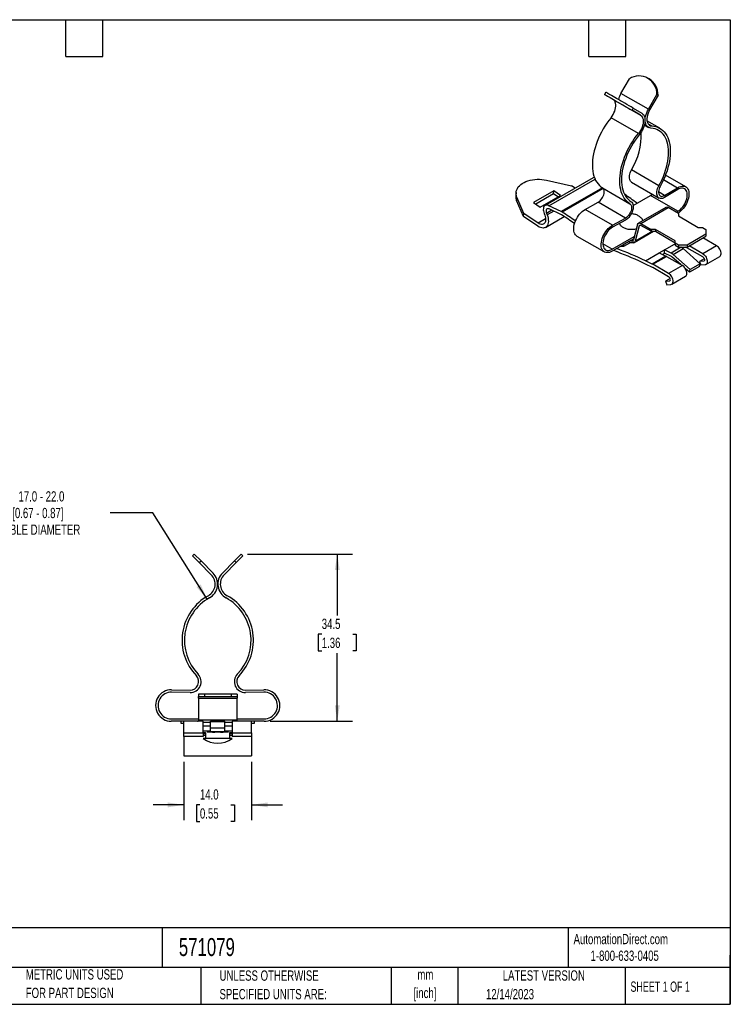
# Model space of a CAD drawing. Header units: millimetres. Extents: x 6 to 273, y 6 to 210.
# Tile 2 of 2: x 126 to 273, y 6 to 210. Entities that reach past the tile are written whole.
import ezdxf

# ---------------------------------------------------------------- set-up
doc = ezdxf.new("R2010")
doc.units = ezdxf.units.MM
doc.layers.add('DIMENSIONS', color=140, linetype='Continuous', lineweight=25)
doc.layers.add('TEXT', color=140, linetype='Continuous', lineweight=25)
doc.styles.add('SLDTEXTSTYLE0', font='TXT', dxfattribs={"width": 0.7})
doc.styles.add('SLDTEXTSTYLE1', font='TXT', dxfattribs={"width": 0.65})
doc.dimstyles.new('SLDDIMSTYLE1', dxfattribs={"dimtxt": 2.158008, "dimasz": 3.302, "dimexe": 0, "dimexo": 0.0625, "dimgap": 0.539502, "dimtad": 0, "dimtih": 1, "dimtoh": 1, "dimrnd": 1e-09, "dimzin": 12, "dimdsep": 46, "dimtxsty": 'SLDTEXTSTYLE0', "dimsah": 1, "dimcen": 0.09, "dimadec": 0, "dimazin": 3, "dimtfac": 1, "dimtofl": 0, "dimtmove": 0, "dimatfit": 3, "dimfxl": 0, "dimfrac": 2, "dimtolj": 1, "dimtzin": 12, "dimarcsym": 0})
doc.dimstyles.new('SLDDIMSTYLE2', dxfattribs={"dimtxt": 2.158008, "dimasz": 3.302, "dimexe": 0, "dimexo": 0.0625, "dimgap": 0.539502, "dimtad": 0, "dimtih": 1, "dimtoh": 1, "dimrnd": 1e-09, "dimzin": 4, "dimdsep": 46, "dimtxsty": 'SLDTEXTSTYLE0', "dimsah": 1, "dimcen": 0.09, "dimadec": 0, "dimazin": 1, "dimtfac": 1, "dimtmove": 0, "dimatfit": 0, "dimfxl": 0, "dimfrac": 2, "dimtolj": 1, "dimtzin": 12, "dimarcsym": 0})
doc.dimstyles.new('SLDDIMSTYLE3', dxfattribs={"dimtxt": 2.158008, "dimasz": 3.302, "dimexe": 0, "dimexo": 0.0625, "dimgap": 0.539502, "dimtad": 0, "dimtih": 1, "dimtoh": 1, "dimrnd": 1e-09, "dimzin": 12, "dimdsep": 46, "dimtxsty": 'SLDTEXTSTYLE0', "dimsah": 1, "dimcen": 0, "dimadec": 0, "dimazin": 3, "dimtfac": 1, "dimtofl": 0, "dimtmove": 0, "dimatfit": 3, "dimfxl": 0, "dimfrac": 2, "dimtolj": 1, "dimtzin": 12, "dimarcsym": 0})

# ---------------------------------------------------------------- blocks, each defined once
blk = doc.blocks.new('_D_2')
at = {"layer": 'DIMENSIONS'}
for p, q in [((160.24, 56.37), (160.24, 44.33)), ((174.24, 56.37), (174.24, 44.33)), ((160.24, 47.51), (153.89, 47.51)), ((163.56, 47.51), (162.84, 47.51)), ((162.84, 47.51), (162.84, 44.08)), ((169.97, 47.51), (170.7, 47.51)), ((170.7, 47.51), (170.7, 44.08)), ((174.24, 47.51), (180.59, 47.51)), ((162.84, 44.08), (163.56, 44.08)), ((170.7, 44.08), (169.97, 44.08))]:
    blk.add_line(p, q, dxfattribs=at)
for points in [[(160.24, 47.51), (156.93, 48.01), (156.93, 47)], [(174.24, 47.51), (177.54, 47), (177.54, 48.01)]]:
    blk.add_solid(points, dxfattribs=at)
at = {"layer": 'DIMENSIONS', "char_height": 2.117, "attachment_point": 1, "style": 'SLDTEXTSTYLE0'}
for s, insert in [('14.0', (163.56, 50.72)), ('0.55', (163.56, 46.8))]:
    blk.add_mtext(s, dxfattribs=dict(at, insert=insert))
blk = doc.blocks.new('_D_3')
at = {"layer": 'DIMENSIONS'}
for p, q in [((173.36, 99.27), (195.09, 99.27)), ((191.91, 99.27), (191.91, 86.62)), ((188.71, 82.71), (187.98, 82.71)), ((187.98, 82.71), (187.98, 79.28)), ((195.12, 82.71), (195.84, 82.71)), ((195.84, 82.71), (195.84, 79.28)), ((187.98, 79.28), (188.71, 79.28)), ((195.84, 79.28), (195.12, 79.28)), ((191.91, 64.77), (191.91, 78.8)), ((178.08, 64.77), (195.09, 64.77))]:
    blk.add_line(p, q, dxfattribs=at)
for points in [[(191.91, 99.27), (191.41, 95.96), (192.42, 95.96)], [(191.91, 64.77), (192.42, 68.07), (191.41, 68.07)]]:
    blk.add_solid(points, dxfattribs=at)
at = {"layer": 'DIMENSIONS', "char_height": 2.117, "attachment_point": 1, "style": 'SLDTEXTSTYLE0'}
for s, insert in [('34.5', (188.71, 85.92)), ('1.36', (188.71, 82.01))]:
    blk.add_mtext(s, dxfattribs=dict(at, insert=insert))
blk = doc.blocks.new('_D_4')
at = {"layer": 'DIMENSIONS'}
for p, q in [((153.85, 107.79), (145.06, 107.79)), ((165.04, 89.94), (153.85, 107.79))]:
    blk.add_line(p, q, dxfattribs=at)
blk.add_solid([(165.04, 89.94), (163.72, 93.01), (162.86, 92.47)], dxfattribs=at)
at = {"layer": 'DIMENSIONS', "char_height": 2.1167, "attachment_point": 1, "style": 'SLDTEXTSTYLE0'}
for s, insert in [('17.0 - 22.0', (126.1, 112.23)), ('[0.67 - 0.87]', (124.82, 108.8)), ('CABLE DIAMETER', (121.58, 105.37))]:
    blk.add_mtext(s, dxfattribs=dict(at, insert=insert))

msp = doc.modelspace()

# ---------------------------------------------------------------- linework, layer by layer
for p, q in [((250.482, 194.334), (252.23, 197.375)), ((256.289, 197.344), (256.038, 197.487)), ((247.356, 194.562), (247.105, 194.129)), ((248.853, 193.105), (247.105, 194.129)), ((248.853, 193.105), (254.51, 189.84)), ((256.139, 191.068), (250.482, 194.334)), ((256.139, 191.068), (257.887, 194.11)), ((258.138, 193.967), (256.39, 190.925)), ((257.887, 194.11), (258.138, 193.967)), ((252.762, 190.864), (253.013, 191.296)), ((253.013, 191.296), (254.761, 190.272)), ((254.08, 186.05), (248.423, 189.315)), ((254.51, 189.84), (252.762, 190.864)), ((255.294, 187.817), (256.145, 187.325)), ((258.492, 187.148), (255.851, 188.672)), ((256.073, 188.063), (256.821, 187.632)), ((244.716, 176.913), (234.817, 171.198)), ((258.311, 175.287), (252.654, 178.552)), ((263.847, 175.07), (259.673, 177.48)), ((235.138, 176.437), (240.299, 175.295)), ((235.606, 171.167), (245.126, 176.663)), ((246.639, 174.843), (238.163, 169.95)), ((241.041, 174.791), (240.299, 175.295)), ((246.677, 174.819), (252.334, 171.554)), ((252.683, 176.005), (258.34, 172.739)), ((259.283, 176.556), (262.179, 174.884)), ((259.488, 173.272), (262.179, 174.884)), ((228.826, 173.876), (228.777, 173.253)), ((228.945, 172.268), (228.995, 172.891)), ((230.399, 169.58), (228.995, 172.891)), ((236.618, 174.217), (232.411, 171.789)), ((236.569, 173.595), (232.884, 171.468)), ((233.785, 170.857), (237.992, 173.286)), ((236.569, 173.595), (236.618, 174.217)), ((237.47, 172.984), (236.569, 173.595)), ((237.992, 173.286), (236.618, 174.217)), ((246.794, 174.721), (238.347, 169.845)), ((253.01, 171.223), (256.566, 173.276)), ((262.222, 170.01), (256.566, 173.276)), ((259.488, 173.272), (258.227, 174)), ((262.186, 174.48), (259.494, 172.868)), ((230.35, 168.957), (228.945, 172.268)), ((232.411, 171.789), (233.785, 170.857)), ((238.163, 169.95), (235.606, 171.167)), ((243.064, 170.38), (245.755, 171.876)), ((251.412, 168.61), (245.755, 171.876)), ((259.736, 170.817), (254.079, 167.552)), ((254.579, 167.502), (260.236, 170.768)), ((262.345, 169.55), (260.236, 170.768)), ((230.35, 168.957), (230.399, 169.58)), ((233.344, 166.927), (230.35, 168.957)), ((233.393, 167.549), (230.399, 169.58)), ((234.614, 169.543), (234.742, 169.212)), ((234.916, 166.68), (238.775, 168.908)), ((236.21, 170.224), (235.104, 169.586)), ((235.104, 169.586), (235.232, 169.254)), ((236.595, 170.041), (235.232, 169.254)), ((238.212, 169.27), (235.655, 170.488)), ((248.721, 167.115), (243.064, 170.38)), ((261.885, 169.816), (262.222, 170.01)), ((262.345, 169.55), (262.345, 169.04)), ((262.345, 169.04), (266.411, 166.693)), ((234.925, 168.434), (233.393, 167.549)), ((251.406, 168.198), (248.714, 166.703)), ((248.721, 167.115), (251.412, 168.61)), ((253.896, 167.291), (253.045, 164.118)), ((254.237, 166.989), (253.387, 163.815)), ((254.237, 166.989), (254.487, 167.133)), ((254.579, 167.502), (256.688, 166.285)), ((256.688, 165.876), (254.579, 167.094)), ((266.411, 166.693), (267.294, 166.693)), ((267.294, 166.693), (268.002, 166.285)), ((241.396, 164.887), (247.053, 161.622)), ((248.678, 162.191), (253.234, 164.821)), ((253.204, 163.554), (257.226, 165.876)), ((256.958, 165.876), (253.387, 163.815)), ((257.572, 166.285), (256.688, 166.285)), ((256.688, 166.285), (256.688, 165.876)), ((256.688, 165.876), (257.572, 165.876)), ((261.638, 163.938), (257.572, 166.285)), ((257.572, 166.285), (257.572, 165.876)), ((257.572, 165.876), (261.638, 163.529)), ((268.002, 165.264), (264.112, 163.019)), ((264.112, 162.611), (268.002, 164.856)), ((268.002, 166.285), (268.002, 165.264)), ((268.002, 165.264), (268.002, 164.856)), ((248.678, 162.191), (246.733, 163.314)), ((253.104, 164.338), (248.678, 161.783)), ((250.353, 162.723), (249.633, 162.307)), ((251.013, 162.723), (250.306, 162.723)), ((252.268, 163.855), (251.013, 163.131)), ((252.268, 163.447), (251.013, 162.723)), ((251.013, 163.131), (251.013, 162.723)), ((252.268, 163.855), (252.268, 163.447)), ((253.074, 164.226), (252.577, 163.939)), ((252.975, 163.51), (252.975, 164.002)), ((259.432, 162.043), (261.518, 163.247)), ((262.919, 162.58), (260.833, 161.376)), ((261.518, 163.247), (261.638, 163.316)), ((261.518, 163.247), (261.638, 163.19)), ((261.638, 163.427), (261.638, 163.938)), ((262.345, 163.019), (261.638, 163.427)), ((261.638, 163.427), (261.638, 163.019)), ((261.638, 163.019), (262.345, 162.611)), ((264.112, 163.019), (262.345, 163.019)), ((262.345, 163.019), (262.345, 162.611)), ((262.345, 162.611), (264.112, 162.611)), ((262.854, 162.611), (262.919, 162.58)), ((264.029, 162.513), (263.823, 162.611)), ((264.112, 163.019), (264.112, 162.611)), ((267.377, 161.236), (264.554, 162.866)), ((270.223, 162.879), (267.377, 161.236)), ((270.223, 162.879), (267.4, 164.509)), ((249.633, 162.307), (249.604, 162.318)), ((255.525, 159.787), (258.372, 161.431)), ((259.772, 160.763), (256.926, 159.12)), ((257.025, 159.068), (259.871, 160.712)), ((258.372, 161.431), (259.432, 162.043)), ((258.372, 161.431), (259.772, 160.763)), ((259.043, 161.111), (259.482, 161.364)), ((259.482, 161.364), (259.432, 162.043)), ((260.833, 161.376), (259.432, 162.043)), ((260.882, 160.697), (259.482, 161.364)), ((259.871, 160.712), (263.169, 158.807)), ((262.835, 159), (261.079, 160.563)), ((261.227, 161.108), (263.313, 162.312)), ((264.762, 157.963), (261.227, 161.108)), ((266.848, 159.167), (263.313, 162.312)), ((267.377, 160.583), (264.078, 162.487)), ((268.027, 159.049), (270.873, 160.692)), ((256.926, 159.12), (255.525, 159.787)), ((256.975, 158.441), (255.575, 159.108)), ((260.323, 157.164), (257.025, 159.068)), ((263.169, 158.807), (260.323, 157.164)), ((266.7, 158.622), (264.614, 157.417)), ((266.848, 159.167), (264.762, 157.963)), ((266.7, 158.622), (266.848, 159.167)), ((267.681, 160.206), (266.706, 159.643)), ((267.553, 159.719), (266.706, 159.643)), ((266.706, 159.643), (266.989, 158.914)), ((267.836, 158.99), (266.989, 158.914)), ((267.553, 159.719), (267.683, 159.794)), ((260.323, 156.511), (257.025, 158.415)), ((260.973, 154.977), (263.819, 156.62)), ((264.614, 157.417), (263.815, 158.128)), ((264.614, 157.417), (264.762, 157.963)), ((260.628, 156.134), (259.653, 155.571)), ((259.653, 155.571), (260.5, 155.647)), ((259.653, 155.571), (259.935, 154.842)), ((259.935, 154.842), (260.783, 154.918)), ((260.5, 155.647), (260.629, 155.722)), ((162.38, 99.266), (162.025, 98.914)), ((162.025, 98.914), (163.434, 97.495)), ((163.789, 97.847), (162.38, 99.266)), ((163.434, 97.495), (163.789, 97.847)), ((163.789, 97.847), (166.261, 95.358)), ((168.21, 95.358), (170.682, 97.847)), ((172.091, 99.266), (170.682, 97.847)), ((170.682, 97.847), (171.037, 97.495)), ((171.037, 97.495), (172.446, 98.914)), ((172.446, 98.914), (172.091, 99.266)), ((165.906, 95.005), (163.434, 97.495)), ((171.037, 97.495), (168.565, 95.005)), ((157.718, 71.267), (161.525, 71.196)), ((172.946, 71.196), (176.752, 71.267)), ((161.516, 70.696), (157.709, 70.767)), ((163.235, 70.368), (163.235, 69.868)), ((164.485, 70.368), (163.235, 70.368)), ((163.235, 69.868), (164.485, 69.868)), ((163.235, 69.497), (163.235, 69.868)), ((163.235, 69.497), (171.235, 69.497)), ((163.235, 69.497), (163.235, 65.009)), ((164.485, 70.368), (164.485, 69.868)), ((169.985, 70.368), (164.485, 70.368)), ((164.485, 69.868), (169.985, 69.868)), ((169.985, 70.368), (169.985, 69.868)), ((171.235, 70.368), (169.985, 70.368)), ((169.985, 69.868), (171.235, 69.868)), ((171.235, 70.368), (171.235, 69.868)), ((171.235, 69.868), (171.235, 69.497)), ((171.235, 65.009), (171.235, 69.497)), ((176.761, 70.767), (172.955, 70.696)), ((157.658, 65.268), (163.235, 65.268)), ((171.235, 65.268), (176.813, 65.268)), ((160.235, 64.768), (157.658, 64.768)), ((159.71, 64.268), (159.71, 64.768)), ((160.235, 64.268), (159.71, 64.268)), ((164.26, 64.768), (160.235, 64.768)), ((160.235, 62.342), (160.235, 64.768)), ((171.235, 65.009), (163.235, 65.009)), ((163.235, 65.009), (163.235, 64.76)), ((164.26, 62.342), (164.26, 64.768)), ((164.26, 64.588), (165.76, 64.588)), ((164.26, 63.791), (165.76, 63.791)), ((168.71, 64.768), (165.76, 64.768)), ((165.76, 64.712), (165.76, 64.768)), ((165.76, 63.359), (165.76, 64.712)), ((165.76, 64.712), (168.71, 64.712)), ((165.76, 62.587), (165.76, 63.359)), ((168.71, 63.359), (165.76, 63.359)), ((168.71, 64.712), (168.71, 64.768)), ((168.71, 63.359), (168.71, 64.712)), ((168.71, 64.588), (170.21, 64.588)), ((168.71, 63.791), (170.21, 63.791)), ((168.71, 62.587), (168.71, 63.359)), ((170.21, 64.768), (170.21, 62.342)), ((174.235, 64.768), (170.21, 64.768)), ((171.235, 64.76), (171.235, 65.009)), ((174.235, 62.342), (174.235, 64.768)), ((176.813, 64.768), (174.235, 64.768)), ((174.76, 64.268), (174.235, 64.268)), ((174.76, 64.768), (174.76, 64.268)), ((160.235, 62.342), (164.26, 62.342)), ((160.235, 61.65), (160.235, 62.342)), ((164.26, 61.65), (160.235, 61.65)), ((160.235, 61.65), (160.235, 57.639)), ((165.76, 62.719), (164.26, 62.719)), ((164.26, 62.478), (164.735, 62.478)), ((164.26, 62.342), (164.26, 61.65)), ((164.735, 62.15), (164.26, 62.15)), ((164.735, 61.835), (164.26, 61.835)), ((164.735, 62.478), (164.735, 61.218)), ((167.235, 62.518), (165.036, 62.518)), ((168.71, 62.587), (165.76, 62.587)), ((169.435, 62.518), (167.235, 62.518)), ((170.21, 62.719), (168.71, 62.719)), ((169.735, 62.478), (170.21, 62.478)), ((169.735, 61.218), (169.735, 62.478)), ((170.21, 62.15), (169.735, 62.15)), ((170.21, 61.835), (169.735, 61.835)), ((170.21, 62.342), (174.235, 62.342)), ((170.21, 62.342), (170.21, 61.65)), ((174.235, 61.65), (170.21, 61.65)), ((174.235, 62.342), (174.235, 61.65)), ((174.235, 61.65), (174.235, 57.639)), ((160.235, 57.639), (174.235, 57.639))]:
    msp.add_line(p, q)
at = {"flags": 128}
for points in [[(247.105, 194.129), (247.141, 194.11), (247.223, 194.064), (247.349, 193.993), (247.519, 193.896), (247.73, 193.775), (247.98, 193.632), (248.267, 193.467), (248.587, 193.282), (248.937, 193.08), (249.314, 192.862), (249.713, 192.632), (250.131, 192.39), (250.562, 192.14), (251.003, 191.885), (251.447, 191.627), (251.892, 191.369), (252.332, 191.114), (252.762, 190.864)], [(253.013, 191.296), (252.583, 191.546), (252.143, 191.801), (251.698, 192.06), (251.253, 192.318), (250.813, 192.573), (250.382, 192.822), (249.964, 193.064), (249.565, 193.295), (249.188, 193.512), (248.838, 193.715), (248.517, 193.899), (248.231, 194.064), (247.981, 194.208), (247.77, 194.329), (247.6, 194.425), (247.474, 194.497), (247.392, 194.542), (247.356, 194.562)], [(248.423, 189.315), (248.653, 189.623), (248.859, 189.952), (249.038, 190.297), (249.185, 190.651), (249.298, 191.006), (249.375, 191.356), (249.413, 191.693), (249.413, 192.011), (249.373, 192.302), (249.295, 192.563), (249.181, 192.786), (249.033, 192.968), (248.853, 193.105)], [(256.67, 187.175), (256.43, 187.21), (256.21, 187.291), (256.014, 187.414), (255.844, 187.58), (255.705, 187.784), (255.596, 188.024), (255.521, 188.297), (255.48, 188.597), (255.474, 188.922), (255.503, 189.264), (255.566, 189.62), (255.663, 189.984), (255.793, 190.351), (255.952, 190.714), (256.139, 191.068)], [(248.423, 189.315), (247.988, 188.766), (247.572, 188.194), (247.177, 187.601), (246.804, 186.992), (246.455, 186.368), (246.132, 185.732), (245.836, 185.088), (245.569, 184.438), (245.331, 183.785), (245.125, 183.133), (244.95, 182.484), (244.808, 181.842), (244.699, 181.209), (244.625, 180.588), (244.584, 179.983), (244.578, 179.395), (244.606, 178.829), (244.669, 178.285), (244.766, 177.768), (244.896, 177.279), (245.059, 176.82), (245.254, 176.395), (245.481, 176.003), (245.738, 175.649), (246.024, 175.332), (246.337, 175.055), (246.677, 174.819)], [(254.51, 189.84), (254.69, 189.703), (254.838, 189.52), (254.952, 189.297), (255.03, 189.037), (255.069, 188.745), (255.07, 188.427), (255.032, 188.09), (254.955, 187.741), (254.842, 187.385), (254.695, 187.032), (254.516, 186.687), (254.31, 186.357), (254.08, 186.05)], [(254.761, 190.272), (254.948, 190.134), (255.107, 189.955), (255.237, 189.738), (255.334, 189.486), (255.397, 189.203), (255.426, 188.894), (255.42, 188.563), (255.379, 188.215), (255.304, 187.856), (255.196, 187.49), (255.056, 187.124), (254.886, 186.764), (254.69, 186.413), (254.47, 186.079), (254.23, 185.766)], [(256.39, 190.925), (256.21, 190.581), (256.062, 190.227), (255.948, 189.872), (255.87, 189.522), (255.831, 189.184), (255.83, 188.866), (255.868, 188.573), (255.945, 188.312), (256.058, 188.087), (256.205, 187.904), (256.384, 187.765), (256.59, 187.674), (256.821, 187.632)], [(258.311, 175.287), (258.646, 175.908), (258.955, 176.539), (259.235, 177.178), (259.485, 177.822), (259.703, 178.466), (259.89, 179.109), (260.044, 179.746), (260.163, 180.375), (260.248, 180.992), (260.298, 181.595), (260.313, 182.18), (260.293, 182.744), (260.238, 183.285), (260.147, 183.8), (260.022, 184.286), (259.864, 184.741), (259.672, 185.163), (259.449, 185.55), (259.194, 185.899), (258.91, 186.209), (258.597, 186.478), (258.258, 186.705), (257.894, 186.889), (257.506, 187.029), (257.098, 187.125), (256.67, 187.175)], [(256.821, 187.632), (257.255, 187.584), (257.671, 187.492), (258.066, 187.356), (258.439, 187.177), (258.788, 186.956), (259.111, 186.694), (259.407, 186.391), (259.675, 186.05), (259.912, 185.671), (260.119, 185.257), (260.293, 184.81), (260.435, 184.332), (260.544, 183.824), (260.619, 183.29), (260.659, 182.731), (260.665, 182.151), (260.637, 181.552), (260.574, 180.936), (260.478, 180.307), (260.347, 179.668), (260.184, 179.021), (259.989, 178.37), (259.762, 177.717), (259.506, 177.066), (259.22, 176.419), (258.906, 175.78), (258.566, 175.151)], [(252.334, 171.554), (251.994, 171.79), (251.681, 172.067), (251.395, 172.383), (251.138, 172.738), (250.911, 173.129), (250.716, 173.555), (250.553, 174.013), (250.422, 174.502), (250.326, 175.02), (250.263, 175.563), (250.235, 176.13), (250.241, 176.717), (250.282, 177.323), (250.356, 177.943), (250.465, 178.576), (250.607, 179.219), (250.782, 179.867), (250.988, 180.52), (251.226, 181.172), (251.493, 181.822), (251.789, 182.466), (252.112, 183.102), (252.461, 183.726), (252.834, 184.336), (253.229, 184.928), (253.645, 185.5), (254.08, 186.05)], [(254.23, 185.766), (253.802, 185.222), (253.394, 184.655), (253.006, 184.068), (252.642, 183.463), (252.303, 182.844), (251.99, 182.214), (251.706, 181.576), (251.451, 180.933), (251.228, 180.288), (251.036, 179.645), (250.878, 179.007), (250.753, 178.377), (250.663, 177.757), (250.607, 177.152), (250.587, 176.565), (250.602, 175.997), (250.652, 175.452), (250.737, 174.933), (250.857, 174.442), (251.01, 173.982), (251.197, 173.555), (251.416, 173.163), (251.666, 172.809), (251.945, 172.493), (252.254, 172.217), (252.589, 171.984)], [(252.683, 176.005), (252.6, 176.06), (252.461, 176.197), (252.352, 176.372), (252.274, 176.581), (252.229, 176.819), (252.217, 177.082), (252.24, 177.363), (252.297, 177.658), (252.386, 177.958), (252.506, 178.259), (252.654, 178.552)], [(228.995, 172.891), (228.888, 173.202), (228.83, 173.517), (228.823, 173.831), (228.866, 174.142), (228.958, 174.446), (229.099, 174.741), (229.288, 175.023), (229.521, 175.289), (229.798, 175.537), (230.116, 175.765), (230.47, 175.969), (230.858, 176.149), (231.275, 176.301), (231.718, 176.426), (232.182, 176.521), (232.663, 176.585), (233.155, 176.618), (233.653, 176.62), (234.153, 176.59), (234.65, 176.529), (235.138, 176.437)], [(245.755, 171.876), (245.962, 172.011), (246.164, 172.183), (246.355, 172.386), (246.529, 172.616), (246.683, 172.865), (246.811, 173.127), (246.911, 173.395), (246.978, 173.66), (247.012, 173.915), (247.011, 174.154), (246.976, 174.37), (246.907, 174.556), (246.807, 174.707), (246.677, 174.819)], [(259.494, 172.868), (259.261, 172.748), (259.033, 172.67), (258.813, 172.635), (258.608, 172.645), (258.421, 172.698), (258.257, 172.795), (258.118, 172.932), (258.009, 173.107), (257.931, 173.315), (257.885, 173.554), (257.874, 173.816), (257.897, 174.098), (257.954, 174.392), (258.043, 174.693), (258.163, 174.993), (258.311, 175.287)], [(258.566, 175.151), (258.437, 174.89), (258.336, 174.622), (258.267, 174.357), (258.232, 174.101), (258.231, 173.861), (258.265, 173.644), (258.333, 173.457), (258.432, 173.304), (258.56, 173.19), (258.714, 173.118), (258.889, 173.09), (259.079, 173.107), (259.281, 173.169), (259.488, 173.272)], [(262.179, 174.884), (262.47, 175.037), (262.756, 175.145), (263.033, 175.207), (263.298, 175.222), (263.545, 175.189), (263.772, 175.11), (263.973, 174.985), (264.147, 174.817), (264.29, 174.608), (264.4, 174.361), (264.475, 174.081), (264.514, 173.771), (264.517, 173.438), (264.483, 173.085), (264.413, 172.719), (264.308, 172.346), (264.17, 171.971), (264.001, 171.601), (263.803, 171.242), (263.58, 170.898), (263.335, 170.577), (263.073, 170.282), (262.797, 170.018), (262.512, 169.79), (262.222, 169.602)], [(262.222, 170.01), (262.489, 170.185), (262.75, 170.399), (263.001, 170.648), (263.238, 170.927), (263.456, 171.232), (263.65, 171.555), (263.817, 171.892), (263.955, 172.236), (264.059, 172.58), (264.129, 172.918), (264.163, 173.243), (264.161, 173.55), (264.122, 173.832), (264.047, 174.085), (263.938, 174.303), (263.796, 174.483), (263.625, 174.621), (263.427, 174.714), (263.207, 174.76), (262.968, 174.76), (262.715, 174.712), (262.453, 174.618), (262.186, 174.48)], [(256.566, 173.276), (256.832, 173.451), (256.95, 173.542)], [(235.606, 171.167), (235.397, 171.247), (235.196, 171.281), (235.01, 171.27), (234.844, 171.213), (234.702, 171.112), (234.588, 170.97), (234.506, 170.792), (234.458, 170.581), (234.444, 170.343), (234.466, 170.087), (234.523, 169.817), (234.614, 169.543)], [(252.589, 171.984), (252.737, 171.86), (252.857, 171.698), (252.946, 171.501), (253.003, 171.272), (253.026, 171.017), (253.015, 170.742), (252.97, 170.451), (252.891, 170.152), (252.782, 169.851), (252.643, 169.554), (252.479, 169.268), (252.292, 168.999), (252.087, 168.752), (251.867, 168.534), (251.639, 168.348), (251.406, 168.198)], [(252.334, 171.554), (252.463, 171.441), (252.564, 171.29), (252.633, 171.104), (252.668, 170.889), (252.669, 170.65), (252.635, 170.394), (252.567, 170.129), (252.468, 169.861), (252.34, 169.599), (252.186, 169.35), (252.012, 169.121), (251.821, 168.917), (251.619, 168.745), (251.412, 168.61)], [(235.232, 169.254), (235.35, 168.906), (235.435, 168.562), (235.483, 168.228), (235.495, 167.91), (235.471, 167.614), (235.41, 167.346), (235.314, 167.11), (235.185, 166.911), (235.025, 166.754), (234.837, 166.639), (234.624, 166.571), (234.391, 166.549), (234.142, 166.575), (233.881, 166.647), (233.613, 166.765), (233.344, 166.927)], [(234.742, 169.212), (234.836, 168.928), (234.899, 168.648), (234.928, 168.379), (234.923, 168.128), (234.884, 167.901), (234.812, 167.702), (234.708, 167.538), (234.576, 167.412), (234.418, 167.326), (234.238, 167.284), (234.041, 167.285), (233.83, 167.331), (233.613, 167.42), (233.393, 167.549)], [(235.655, 170.488), (235.501, 170.541), (235.358, 170.55), (235.232, 170.513), (235.13, 170.434), (235.057, 170.315), (235.017, 170.162), (235.012, 169.984), (235.041, 169.789), (235.104, 169.586)], [(241.396, 164.887), (241.243, 164.995), (241.073, 165.169), (240.935, 165.384), (240.83, 165.636), (240.76, 165.921), (240.726, 166.235), (240.729, 166.571), (240.768, 166.926), (240.843, 167.293), (240.953, 167.667), (241.096, 168.041), (241.27, 168.41), (241.472, 168.768), (241.698, 169.108), (241.945, 169.427), (242.21, 169.717), (242.488, 169.976), (242.774, 170.198), (243.064, 170.38)], [(248.678, 161.783), (248.388, 161.637), (248.103, 161.535), (247.827, 161.48), (247.565, 161.472), (247.32, 161.512), (247.097, 161.598), (246.899, 161.729), (246.73, 161.904), (246.592, 162.119), (246.487, 162.371), (246.417, 162.656), (246.383, 162.969), (246.386, 163.306), (246.425, 163.66), (246.5, 164.028), (246.61, 164.401), (246.753, 164.776), (246.927, 165.145), (247.128, 165.502), (247.355, 165.843), (247.602, 166.161), (247.867, 166.452), (248.145, 166.71), (248.431, 166.932), (248.721, 167.115)], [(248.714, 166.703), (248.447, 166.533), (248.185, 166.324), (247.932, 166.08), (247.693, 165.804), (247.473, 165.503), (247.275, 165.182), (247.104, 164.847), (246.962, 164.503), (246.853, 164.159), (246.778, 163.82), (246.739, 163.492), (246.737, 163.183), (246.771, 162.897), (246.841, 162.64), (246.945, 162.416), (247.083, 162.231), (247.25, 162.088), (247.444, 161.988), (247.662, 161.935), (247.899, 161.929), (248.15, 161.971), (248.411, 162.058), (248.678, 162.191)], [(253.896, 167.291), (253.935, 167.395), (253.991, 167.479), (254.063, 167.542), (254.148, 167.582), (254.245, 167.598), (254.351, 167.59), (254.464, 167.558), (254.579, 167.502)], [(254.237, 166.989), (254.257, 167.04), (254.285, 167.082), (254.321, 167.114), (254.364, 167.134), (254.412, 167.142), (254.465, 167.138), (254.521, 167.122), (254.579, 167.094)], [(270.873, 160.692), (270.958, 160.756), (271.053, 160.883), (271.115, 161.048), (271.141, 161.245), (271.13, 161.464), (271.082, 161.698), (271, 161.936), (270.886, 162.17), (270.745, 162.39), (270.583, 162.586), (270.407, 162.751), (270.223, 162.879)], [(249.727, 161.608), (249.214, 161.818), (248.946, 161.938)], [(267.377, 161.236), (267.561, 161.108), (267.737, 160.943), (267.899, 160.747), (268.04, 160.527), (268.154, 160.293), (268.236, 160.055), (268.284, 159.821), (268.295, 159.602), (268.269, 159.405), (268.207, 159.24), (268.112, 159.113), (267.986, 159.028), (267.836, 158.99)], [(267.377, 160.583), (267.49, 160.496), (267.592, 160.374), (267.671, 160.232), (267.718, 160.083), (267.73, 159.944), (267.703, 159.83), (267.643, 159.752), (267.553, 159.719)], [(263.819, 156.62), (263.904, 156.684), (264, 156.811), (264.062, 156.976), (264.088, 157.173), (264.077, 157.392), (264.029, 157.626), (263.946, 157.865), (263.832, 158.098), (263.692, 158.318), (263.53, 158.514), (263.353, 158.68), (263.169, 158.807)], [(260.783, 154.918), (260.933, 154.956), (261.058, 155.041), (261.154, 155.168), (261.216, 155.333), (261.242, 155.53), (261.231, 155.749), (261.183, 155.983), (261.1, 156.222), (260.986, 156.455), (260.845, 156.675), (260.684, 156.871), (260.507, 157.037), (260.323, 157.164)], [(260.5, 155.647), (260.589, 155.68), (260.65, 155.758), (260.676, 155.872), (260.665, 156.011), (260.617, 156.16), (260.539, 156.302), (260.437, 156.424), (260.323, 156.511)]]:
    msp.add_lwpolyline(points, dxfattribs=at)
for centre, radius, start, end in [((254.189, 194.237), 3.7, 358.03199, 121.97339), ((254.259, 194.038), 3.879, 358.95667, 58.45938), ((255.059, 191.681), 5.29, 149.89608, 164.7761), ((241.174, 185.574), 13.458, 328.54958, 3.04388), ((245.032, 176.359), 0.637, 93.63213, 119.68006), ((230.843, 173.1), 2.072, 175.76163, 203.6735), ((185.74, 80.599), 113.689, 53.23345, 54.84709), ((259.944, 170.368), 0.495, 53.84992, 114.83963), ((237.517, 168.603), 1.493, 56.24451, 64.36071), ((237.888, 168.596), 0.749, 56.09554, 64.35445), ((179.828, 80.039), 106.642, 55.06848, 56.74542), ((179.178, 79.628), 107.889, 54.98941, 56.74098), ((252.6, 163.24), 0.7, 91.91084, 118.32493), ((252.6, 162.831), 0.7, 91.91084, 118.32493), ((252.834, 164.167), 0.217, 310.64273, 346.86838), ((253.017, 163.883), 0.376, 263.54395, 349.54509), ((262.167, 161.051), 1.704, 47.75527, 63.83256), ((222.167, 89.914), 77.428, 64.47972, 69.22351), ((222.482, 89.791), 76.812, 64.47969, 69.22467), ((259.164, 159.491), 1.41, 59.95232, 64.48095), ((260.081, 159.846), 1.704, 47.75527, 63.83256), ((260.506, 159.932), 0.852, 47.75527, 63.83256), ((263.725, 161.877), 0.705, 59.95232, 64.48095), ((256.318, 157.848), 1.41, 59.95232, 64.48095), ((256.671, 157.805), 0.705, 59.95232, 64.48095), ((163.954, 93.068), 2.75, 299.22918, 44.79599), ((163.954, 93.068), 3.25, 298.60202, 44.79607), ((170.516, 93.068), 3.25, 135.20393, 241.39798), ((170.516, 93.068), 2.75, 135.20401, 240.77082), ((170.357, 81.468), 10.5, 118.81214, 224.18955), ((170.357, 81.468), 10, 118.99512, 224.20715), ((164.113, 81.468), 10, 315.79285, 61.00488), ((164.113, 81.468), 10.5, 315.81045, 61.18786), ((161.558, 72.946), 2.25, 268.93101, 43.51956), ((161.558, 72.946), 1.75, 268.93101, 43.42868), ((172.913, 72.946), 2.25, 136.48044, 271.06899), ((172.913, 72.946), 1.75, 136.57132, 271.06899), ((157.658, 68.018), 3.25, 88.93101, 270), ((176.813, 68.018), 3.25, 270, 91.06899), ((157.658, 68.018), 2.75, 88.93101, 270), ((176.813, 68.018), 2.75, 270, 91.06899), ((167.235, 65.218), 5, 233.21651, 306.84327)]:
    msp.add_arc(centre, radius, start, end)
for points, knots in [([(254.934, 168.28), (254.932, 168.284), (254.868, 168.386), (254.712, 168.563), (254.466, 168.806), (254.186, 169.015), (253.882, 169.19), (253.557, 169.327), (253.215, 169.422), (252.891, 169.474), (252.682, 169.474), (252.592, 169.474)], [0, 0, 0, 0, 0.0051795, 0.1308576, 0.257432, 0.3847582, 0.5127604, 0.6414236, 0.7707948, 0.9009962, 1, 1, 1, 1]), ([(250.161, 167.507), (250.175, 167.455), (250.211, 167.323), (250.346, 167.122), (250.555, 166.908), (250.824, 166.721), (251.145, 166.56), (251.506, 166.434), (251.901, 166.344), (252.313, 166.294), (252.739, 166.284), (253.154, 166.318), (253.469, 166.367), (253.628, 166.415), (253.664, 166.426)], [0, 0, 0, 0, 0.0584301, 0.15122, 0.2413949, 0.3341849, 0.4243598, 0.5171497, 0.6073246, 0.7001146, 0.7902895, 0.8830794, 0.9732543, 1, 1, 1, 1]), ([(255.03, 168.101), (255.018, 168.136), (254.996, 168.197), (254.949, 168.253), (254.929, 168.277)], [0, 0, 0, 0, 0.569229, 1, 1, 1, 1]), ([(252.577, 163.939), (252.659, 163.943), (252.742, 163.942), (252.882, 163.956), (252.938, 163.972), (252.975, 164.002)], [0, 0, 0, 0, 0.5, 0.5, 1, 1, 1, 1]), ([(252.975, 163.51), (252.926, 163.514), (252.865, 163.521), (252.727, 163.531), (252.652, 163.534), (252.577, 163.531)], [0, 0, 0, 0, 0.5, 0.5, 1, 1, 1, 1]), ([(163.056, 64.768), (163.119, 64.768), (163.168, 64.777), (163.226, 64.835), (163.235, 64.884), (163.235, 64.947)], [0, 0, 0, 0, 0.5, 0.5, 1, 1, 1, 1]), ([(171.415, 64.768), (171.352, 64.768), (171.303, 64.777), (171.244, 64.835), (171.235, 64.884), (171.235, 64.947)], [0, 0, 0, 0, 0.5, 0.5, 1, 1, 1, 1]), ([(170.233, 61.218), (170.226, 61.218), (170.213, 61.218), (170.089, 61.218), (169.887, 61.218), (169.609, 61.218), (169.263, 61.218), (168.861, 61.218), (168.411, 61.218), (167.929, 61.218), (167.426, 61.218), (166.919, 61.218), (166.42, 61.218), (165.944, 61.218), (165.506, 61.218), (165.115, 61.218), (164.786, 61.218), (164.525, 61.218), (164.345, 61.218), (164.245, 61.218), (164.245, 61.218), (164.245, 61.218)], [0, 0, 0, 0, 0.0501683, 0.1038703, 0.1575723, 0.2112743, 0.2649763, 0.3186783, 0.3723803, 0.4260823, 0.4797843, 0.5334863, 0.5871883, 0.6408903, 0.6945923, 0.7482943, 0.8019963, 0.8556983, 0.9094003, 0.9631022, 1, 1, 1, 1]), ([(166.146, 62.518), (166.215, 62.522), (166.361, 62.532), (166.629, 62.544), (166.926, 62.553), (167.236, 62.556), (167.546, 62.553), (167.843, 62.544), (168.111, 62.532), (168.256, 62.522), (168.325, 62.518)], [0, 0, 0, 0, 0.1169409, 0.245555, 0.3733728, 0.5002397, 0.6277743, 0.7550357, 0.8837964, 1, 1, 1, 1])]:
    msp.add_open_spline(points, degree=3, knots=knots)
at = {"layer": 'TEXT'}
for p, q in [((6.35, 209.55), (273.05, 209.55)), ((135.89, 201.93), (135.89, 209.55)), ((143.51, 201.93), (143.51, 209.55)), ((243.84, 201.93), (243.84, 209.55)), ((251.46, 201.93), (251.46, 209.55)), ((273.05, 209.55), (273.05, 6.35)), ((135.89, 201.93), (143.51, 201.93)), ((243.84, 201.93), (251.46, 201.93)), ((273.05, 22.126), (6.35, 22.126)), ((155.759, 22.126), (155.759, 13.97)), ((239.575, 22.126), (239.575, 13.97)), ((273.05, 6.35), (273.05, 16.51)), ((273.05, 13.97), (6.35, 13.97)), ((163.78, 13.97), (163.78, 6.35)), ((203.024, 13.97), (203.024, 6.35)), ((216.812, 13.97), (216.812, 6.35)), ((251.349, 13.97), (251.349, 6.35)), ((6.35, 6.35), (273.05, 6.35))]:
    msp.add_line(p, q, dxfattribs=at)

# ---------------------------------------------------------------- texts
for s, insert, char_height, attachment_point, style in [('AutomationDirect.com', (240.695, 20.877), 2.11667, 1, 'SLDTEXTSTYLE0'), ('571079', (159.208, 20.019), 3.7042, 1, 'SLDTEXTSTYLE0'), ('1-800-633-0405', (244.192, 17.437), 2.11667, 1, 'SLDTEXTSTYLE0'), ('METRIC UNITS USED', (127.604, 13.583), 2.11667, 1, 'SLDTEXTSTYLE0'), ('UNLESS OTHERWISE', (167.608, 13.334), 2.11667, 1, 'SLDTEXTSTYLE0'), ('mm', (210.099, 13.574), 2.1167, 2, 'SLDTEXTSTYLE0'), ('LATEST VERSION', (234.552, 13.364), 2.11667, 2, 'SLDTEXTSTYLE0'), ('SHEET 1 OF 1', (252.441, 11.051), 2.11667, 1, 'SLDTEXTSTYLE1'), ('FOR PART DESIGN', (127.604, 9.76), 2.11667, 1, 'SLDTEXTSTYLE0'), ('SPECIFIED UNITS ARE:', (167.608, 9.512), 2.11667, 1, 'SLDTEXTSTYLE0'), ('[inch]', (210.015, 9.752), 2.1167, 2, 'SLDTEXTSTYLE0'), ('12/14/2023', (222.613, 9.513), 2.1167, 1, 'SLDTEXTSTYLE0')]:
    msp.add_mtext(s, dxfattribs=dict(at, insert=insert, char_height=char_height, attachment_point=attachment_point, style=style))

# ---------------------------------------------------------------- dimensions: what is measured, and where the dimension line sits
at = {"layer": 'DIMENSIONS'}
dim = msp.add_radius_dim(center=(170.357, 81.468), mpoint=(165.045, 89.94), text='17.0 - 22.0\\P[0.67 - 0.87]\\PCABLE DIAMETER', dimstyle='SLDDIMSTYLE3', dxfattribs=at)
dim.commit()
dim.dimension.update_dxf_attribs({"geometry": '_D_4', "text_midpoint": (134.145, 107.786), "dimtype": 164})
dim = msp.add_linear_dim(base=(191.914, 99.266), p1=(176.813, 64.768), p2=(172.091, 99.266), angle=90, dimstyle='SLDDIMSTYLE1', dxfattribs=at)
dim.commit()
dim.dimension.update_dxf_attribs({"geometry": '_D_3', "text_midpoint": (191.914, 82.71), "dimtype": 160})
dim = msp.add_linear_dim(base=(174.235, 47.506), p1=(160.235, 57.639), p2=(174.235, 57.639), dimstyle='SLDDIMSTYLE2', dxfattribs=at)
dim.commit()
dim.dimension.update_dxf_attribs({"geometry": '_D_2', "text_midpoint": (166.768, 47.506), "dimtype": 160})

doc.saveas('drawing.dxf')
